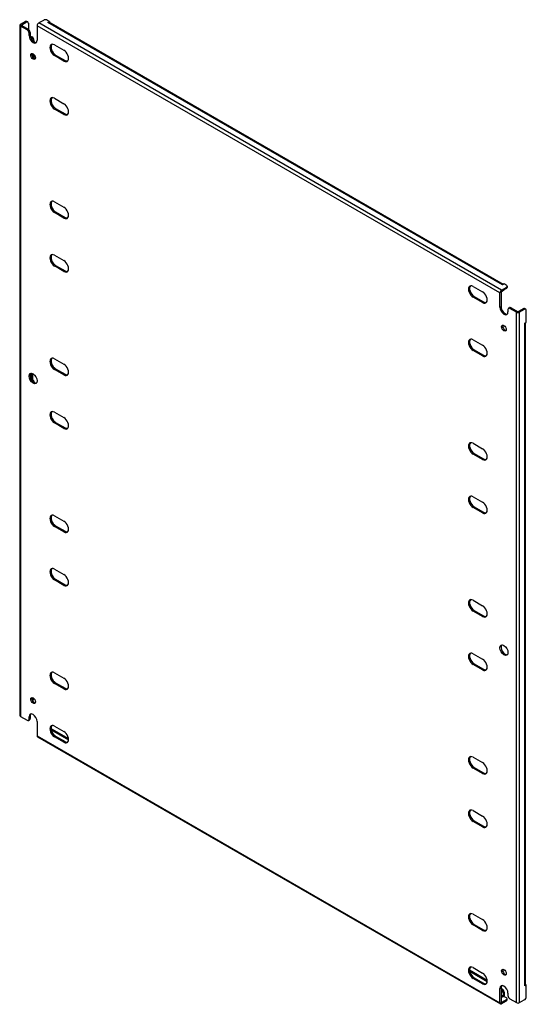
# Model space of a CAD drawing. Header units: inches. Extents: x 192.3 to 214.6, y 64.5 to 107.8.
import ezdxf

# ---------------------------------------------------------------- set-up
doc = ezdxf.new("R2010")
doc.units = ezdxf.units.IN
doc.header["$MEASUREMENT"] = 0
doc.layers.add('Visible Edges(ANSI)', color=7, linetype='Continuous', lineweight=25)
doc.layers.add('Visible Tangent Edges(ANSI)', color=7, linetype='Continuous', lineweight=25)

msp = doc.modelspace()

# ---------------------------------------------------------------- linework, layer by layer
at = {"layer": 'Visible Edges(ANSI)'}
for p, q in [((193.35, 107.769), (193.146, 107.652)), ((193.615, 107.718), (193.526, 107.769)), ((192.321, 107.56), (192.321, 77.207)), ((192.35, 107.601), (192.554, 107.718)), ((192.634, 107.356), (192.35, 107.52)), ((192.399, 107.573), (192.602, 107.69)), ((192.399, 107.547), (192.682, 107.384)), ((192.617, 107.724), (192.665, 107.697)), ((192.691, 107.639), (192.691, 107.378)), ((193.076, 107.53), (193.076, 106.897)), ((193.544, 107.678), (193.615, 107.718)), ((193.545, 107.678), (193.544, 107.678)), ((193.545, 107.678), (193.545, 107.678)), ((213.55, 96.161), (193.594, 107.683)), ((193.615, 107.718), (193.615, 107.671)), ((192.722, 107.101), (192.722, 107.203)), ((192.77, 107.231), (192.77, 107.129)), ((192.775, 107.08), (192.85, 107.037)), ((192.794, 107.014), (192.802, 107.009)), ((192.938, 106.884), (192.938, 106.828)), ((193.842, 106.691), (194.254, 106.453)), ((192.89, 106.305), (192.89, 106.145)), ((192.938, 106.269), (192.938, 106.097)), ((194.254, 105.98), (193.842, 106.217)), ((193.891, 106.245), (194.302, 106.008)), ((193.842, 104.343), (194.254, 104.106)), ((194.254, 103.632), (193.842, 103.87)), ((193.891, 103.898), (194.302, 103.66)), ((193.842, 99.792), (194.254, 99.554)), ((194.254, 99.08), (193.842, 99.318)), ((193.891, 99.346), (194.302, 99.108)), ((193.842, 97.444), (194.254, 97.207)), ((194.254, 96.733), (193.842, 96.971)), ((193.891, 96.998), (194.302, 96.761)), ((213.521, 96.144), (213.52, 96.145)), ((213.52, 96.145), (213.521, 96.145)), ((213.591, 96.185), (213.521, 96.144)), ((213.679, 96.134), (213.591, 96.185)), ((213.716, 96.083), (213.716, 96.027)), ((212.227, 96.076), (212.639, 95.839)), ((213.405, 95.16), (213.405, 95.793)), ((213.453, 95.821), (213.453, 95.187)), ((213.475, 95.914), (213.679, 96.032)), ((213.475, 95.859), (213.679, 95.976)), ((213.565, 95.889), (213.517, 95.861)), ((212.639, 95.365), (212.227, 95.603)), ((212.275, 95.631), (212.687, 95.393)), ((213.759, 95.057), (213.759, 94.955)), ((213.785, 95.115), (213.833, 95.142)), ((214.131, 94.945), (213.847, 95.109)), ((213.895, 95.136), (214.179, 94.973)), ((214.426, 95.09), (214.223, 94.973)), ((214.474, 95.062), (214.271, 94.945)), ((214.537, 95.069), (214.489, 95.096)), ((214.563, 94.501), (214.563, 95.011)), ((214.493, 94.461), (214.563, 94.501)), ((214.493, 94.461), (214.493, 94.461)), ((214.493, 94.461), (214.493, 94.461)), ((214.522, 65.373), (214.522, 94.478)), ((212.227, 93.729), (212.639, 93.491)), ((212.639, 93.018), (212.227, 93.255)), ((212.275, 93.283), (212.687, 93.046)), ((193.842, 92.892), (194.254, 92.655)), ((192.824, 91.998), (192.824, 92.254)), ((192.872, 92.244), (192.872, 92.026)), ((194.254, 92.181), (193.842, 92.419)), ((193.891, 92.446), (194.302, 92.209)), ((192.938, 91.912), (192.897, 91.888)), ((192.938, 91.912), (192.938, 91.855)), ((193.842, 90.545), (194.254, 90.307)), ((194.254, 89.834), (193.842, 90.071)), ((193.891, 90.099), (194.302, 89.861)), ((212.227, 89.177), (212.639, 88.939)), ((212.275, 88.731), (212.687, 88.494)), ((212.639, 88.466), (212.227, 88.704)), ((212.227, 86.83), (212.639, 86.592)), ((212.639, 86.118), (212.227, 86.356)), ((212.275, 86.384), (212.687, 86.146)), ((193.842, 85.993), (194.254, 85.755)), ((194.254, 85.282), (193.842, 85.519)), ((193.891, 85.547), (194.302, 85.309)), ((193.842, 83.645), (194.254, 83.408)), ((194.254, 82.934), (193.842, 83.172)), ((193.891, 83.2), (194.302, 82.962)), ((212.227, 82.278), (212.639, 82.04)), ((212.639, 81.567), (212.227, 81.804)), ((212.275, 81.832), (212.687, 81.594)), ((212.227, 79.93), (212.639, 79.693)), ((212.639, 79.219), (212.227, 79.457)), ((212.275, 79.484), (212.687, 79.247)), ((193.842, 79.093), (194.254, 78.856)), ((194.254, 78.382), (193.842, 78.62)), ((193.891, 78.648), (194.302, 78.41)), ((192.912, 77.902), (192.865, 77.875)), ((192.89, 77.993), (192.89, 77.932)), ((192.35, 77.166), (192.634, 77.003)), ((192.722, 77.054), (192.722, 77.156)), ((192.77, 77.184), (192.77, 77.081)), ((192.696, 76.997), (192.745, 77.024)), ((193.076, 76.952), (193.076, 76.318)), ((193.703, 76.634), (194.455, 76.2)), ((193.842, 76.746), (194.254, 76.508)), ((193.096, 76.273), (213.426, 64.536)), ((193.694, 76.584), (194.459, 76.143)), ((194.254, 76.035), (193.842, 76.272)), ((193.891, 76.3), (194.302, 76.063)), ((212.227, 75.378), (212.639, 75.141)), ((212.639, 74.667), (212.227, 74.905)), ((212.275, 74.932), (212.687, 74.695)), ((212.227, 73.031), (212.639, 72.793)), ((212.639, 72.32), (212.227, 72.557)), ((212.275, 72.585), (212.687, 72.347)), ((212.227, 68.479), (212.639, 68.241)), ((212.639, 67.768), (212.227, 68.005)), ((212.275, 68.033), (212.687, 67.795)), ((212.07, 66.03), (212.84, 65.586)), ((212.078, 65.97), (212.844, 65.528)), ((212.227, 66.131), (212.639, 65.894)), ((212.639, 65.42), (212.227, 65.658)), ((212.275, 65.686), (212.687, 65.448)), ((214.563, 65.372), (214.493, 65.332)), ((214.522, 65.396), (214.563, 65.372)), ((214.563, 64.862), (214.563, 65.372)), ((213.405, 64.581), (213.405, 65.215)), ((213.453, 65.242), (213.453, 64.609)), ((213.453, 65.232), (213.502, 65.204)), ((213.453, 65.176), (213.454, 65.176)), ((213.542, 65.023), (213.542, 64.864)), ((213.591, 65.05), (213.591, 64.892)), ((213.759, 65.01), (213.759, 64.908)), ((214.493, 65.332), (214.493, 65.332)), ((214.493, 65.332), (214.493, 65.332)), ((213.679, 64.714), (213.475, 64.596)), ((213.679, 64.658), (213.475, 64.541)), ((213.52, 64.826), (213.521, 64.826)), ((213.521, 64.826), (213.52, 64.826)), ((213.591, 64.867), (213.521, 64.826)), ((213.591, 64.867), (213.679, 64.816)), ((213.716, 64.709), (213.716, 64.765)), ((213.847, 64.755), (214.131, 64.592)), ((214.271, 64.592), (214.474, 64.709))]:
    msp.add_line(p, q, dxfattribs=at)
for centre, major_axis, start_param, end_param in [((193.438, 107.718), (0.125, 0), 0.785398, 2.356194), ((192.42, 107.56), (-0.099, 0), 5.497787, 7.068583), ((192.42, 107.56), (-0.031, 0), 5.497787, 7.068583), ((192.554, 107.616), (0.063, 0.108), 0, 0.785398), ((192.602, 107.588), (0.063, 0.108), 5.497787, 7.068583), ((192.634, 107.254), (0.062, -0.108), 0.785398, 2.356194), ((192.682, 107.282), (-0.063, 0.108), 3.926991, 5.497787), ((193.146, 107.571), (0.0495, 0.0857), 0.785398, 2.356194), ((193.545, 107.597), (0.0495, 0.0857), 0, 0.785398), ((192.899, 106.999), (0.125, -0.217), 3.926991, 7.068583), ((192.947, 107.027), (0.125, -0.217), 3.926991, 6.089646), ((192.802, 106.907), (0.062, -0.108), 0.887242, 2.356194), ((192.85, 106.935), (-0.063, 0.108), 3.926991, 5.497787), ((193.842, 106.454), (-0.145, 0.251), 5.497787, 8.63938), ((193.891, 106.482), (-0.145, 0.251), 0.166574, 2.356194), ((192.947, 106.21), (-0.073, 0.126), 0.338008, 2.803584), ((194.254, 106.217), (0.145, -0.251), 5.497787, 8.63938), ((194.302, 106.244), (0.145, -0.251), 5.497787, 6.116612), ((193.842, 104.107), (-0.145, 0.251), 5.497787, 8.63938), ((193.891, 104.134), (-0.145, 0.251), 0.166574, 2.356194), ((194.254, 103.869), (0.145, -0.251), 5.497787, 8.63938), ((194.302, 103.897), (0.145, -0.251), 5.497787, 6.116612), ((193.842, 99.555), (-0.145, 0.251), 5.497787, 8.63938), ((193.891, 99.583), (-0.145, 0.251), 0.166574, 2.356194), ((194.254, 99.317), (0.145, -0.251), 5.497787, 8.63938), ((194.302, 99.345), (0.145, -0.251), 5.497787, 6.116612), ((193.842, 97.207), (-0.145, 0.251), 5.497787, 8.63938), ((193.891, 97.235), (-0.145, 0.251), 0.166574, 2.356194), ((194.254, 96.97), (0.145, -0.251), 5.497787, 8.63938), ((194.302, 96.997), (0.145, -0.251), 5.497787, 6.116612), ((212.227, 95.84), (-0.145, 0.251), 5.497787, 8.63938), ((212.275, 95.867), (-0.145, 0.251), 0.166574, 2.356194), ((213.521, 96.064), (0.0495, 0.0857), 0.721823, 0.785398), ((213.591, 96.083), (0.125, 0), 5.497787, 7.068583), ((212.639, 95.602), (0.145, -0.251), 5.497787, 8.63938), ((213.475, 95.834), (0.0495, 0.0857), 0.785398, 2.356194), ((213.475, 95.834), (0.0155, 0.0268), 0.785398, 2.356194), ((213.454, 95.969), (0.062, -0.108), 5.726091, 6.840784), ((213.502, 95.997), (0.063, -0.108), 0, 0.557599), ((213.591, 96.027), (0.125, 0), 5.497787, 6.283185), ((212.687, 95.63), (0.145, -0.251), 5.497787, 6.116612), ((213.582, 95.057), (0.125, -0.217), 3.926991, 7.068583), ((213.63, 95.085), (0.125, -0.217), 3.926991, 6.089646), ((213.847, 95.006), (-0.063, 0.108), 5.497787, 7.068583), ((213.895, 95.034), (-0.063, 0.108), 5.497787, 6.283185), ((214.201, 94.985), (0.099, 0), 3.926991, 5.497787), ((214.201, 94.985), (0.031, 0), 3.926991, 5.497787), ((214.426, 94.988), (0.063, 0.108), 0, 0.785398), ((214.474, 94.96), (0.062, 0.108), 5.497787, 7.068583), ((213.63, 94.269), (-0.073, 0.126), 0.338008, 2.803584), ((214.423, 94.501), (0.099, 0), 5.497787, 5.561362), ((212.227, 93.492), (-0.145, 0.251), 5.497787, 8.63938), ((212.275, 93.52), (-0.145, 0.251), 0.166574, 2.356194), ((212.639, 93.255), (0.145, -0.251), 5.497787, 8.63938), ((193.842, 92.655), (-0.145, 0.251), 5.497787, 8.63938), ((193.891, 92.683), (-0.145, 0.251), 0.166574, 2.356194), ((194.254, 92.418), (0.145, -0.251), 5.497787, 8.63938), ((212.687, 93.282), (0.145, -0.251), 5.497787, 6.116612), ((192.947, 92.054), (-0.125, 0.217), 0.193539, 2.948054), ((194.302, 92.446), (0.145, -0.251), 5.497787, 6.116612), ((192.89, 91.96), (-0.0467, 0.081), 0.785398, 1.083372), ((192.938, 91.988), (0.0468, -0.081), 3.926991, 5.497787), ((193.842, 90.308), (-0.145, 0.251), 5.497787, 8.63938), ((193.891, 90.336), (-0.145, 0.251), 0.166574, 2.356194), ((194.254, 90.07), (0.145, -0.251), 5.497787, 8.63938), ((194.302, 90.098), (0.145, -0.251), 5.497787, 6.116612), ((212.227, 88.94), (-0.145, 0.251), 5.497787, 8.63938), ((212.275, 88.968), (-0.145, 0.251), 0.166574, 2.356194), ((212.639, 88.703), (0.145, -0.251), 5.497787, 8.63938), ((212.687, 88.73), (0.145, -0.251), 5.497787, 6.116612), ((212.227, 86.593), (-0.145, 0.251), 5.497787, 8.63938), ((212.275, 86.621), (-0.145, 0.251), 0.166574, 2.356194), ((212.639, 86.355), (0.145, -0.251), 5.497787, 8.63938), ((212.687, 86.383), (0.145, -0.251), 5.497787, 6.116612), ((193.842, 85.756), (-0.145, 0.251), 5.497787, 8.63938), ((193.891, 85.784), (-0.145, 0.251), 0.166574, 2.356194), ((194.254, 85.518), (0.145, -0.251), 5.497787, 8.63938), ((194.302, 85.546), (0.145, -0.251), 5.497787, 6.116612), ((193.842, 83.409), (-0.145, 0.251), 5.497787, 8.63938), ((193.891, 83.436), (-0.145, 0.251), 0.166574, 2.356194), ((194.254, 83.171), (0.145, -0.251), 5.497787, 8.63938), ((194.302, 83.199), (0.145, -0.251), 5.497787, 6.116612), ((212.227, 82.041), (-0.145, 0.251), 5.497787, 8.63938), ((212.275, 82.069), (-0.145, 0.251), 0.166574, 2.356194), ((212.639, 81.803), (0.145, -0.251), 5.497787, 8.63938), ((212.687, 81.831), (0.145, -0.251), 5.497787, 6.116612), ((213.63, 80.113), (-0.125, 0.217), 0.193539, 2.948054), ((212.227, 79.693), (-0.145, 0.251), 5.497787, 8.63938), ((212.275, 79.721), (-0.145, 0.251), 0.166574, 2.356194), ((212.639, 79.456), (0.145, -0.251), 5.497787, 8.63938), ((212.687, 79.484), (0.145, -0.251), 5.497787, 6.116612), ((193.842, 78.857), (-0.145, 0.251), 5.497787, 8.63938), ((193.891, 78.884), (-0.145, 0.251), 0.166574, 2.356194), ((194.254, 78.619), (0.145, -0.251), 5.497787, 8.63938), ((194.302, 78.647), (0.145, -0.251), 5.497787, 6.116612), ((192.947, 77.898), (-0.073, 0.126), 0.338008, 2.803584), ((192.802, 77.983), (0.062, -0.108), 0.012335, 0.785398), ((192.85, 78.011), (0.063, -0.108), 0, 0.762813), ((192.42, 77.207), (-0.099, 0), 0, 0.785398), ((192.634, 77.105), (0.063, -0.108), 5.497787, 7.068583), ((192.899, 77.054), (-0.125, 0.217), 3.926991, 7.068583), ((192.682, 77.133), (0.063, -0.108), 0, 0.785398), ((192.947, 77.081), (-0.125, 0.217), 0.193539, 0.785398), ((193.842, 76.509), (-0.145, 0.251), 5.497787, 8.63938), ((193.891, 76.537), (-0.145, 0.251), 0.166574, 2.356194), ((193.703, 76.532), (-0.063, 0.108), 5.497787, 5.695787), ((193.146, 76.358), (-0.0495, -0.0857), 5.497787, 6.283185), ((194.254, 76.272), (0.145, -0.251), 5.497787, 8.63938), ((194.302, 76.299), (0.145, -0.251), 5.497787, 6.116612), ((212.227, 75.141), (-0.145, 0.251), 5.497787, 8.63938), ((212.275, 75.169), (-0.145, 0.251), 0.166574, 2.356194), ((212.639, 74.904), (0.145, -0.251), 5.497787, 8.63938), ((212.687, 74.932), (0.145, -0.251), 5.497787, 6.116612), ((212.227, 72.794), (-0.145, 0.251), 5.497787, 8.63938), ((212.275, 72.822), (-0.145, 0.251), 0.166574, 2.356194), ((212.639, 72.556), (0.145, -0.251), 5.497787, 8.63938), ((212.687, 72.584), (0.145, -0.251), 5.497787, 6.116612), ((212.227, 68.242), (-0.145, 0.251), 5.497787, 8.63938), ((212.275, 68.27), (-0.145, 0.251), 0.166574, 2.356194), ((212.639, 68.005), (0.145, -0.251), 5.497787, 8.63938), ((212.687, 68.032), (0.145, -0.251), 5.497787, 6.116612), ((212.227, 65.895), (-0.145, 0.251), 5.497787, 8.63938), ((212.275, 65.922), (-0.145, 0.251), 0.166574, 2.356194), ((212.639, 65.657), (0.145, -0.251), 5.497787, 8.63938), ((213.63, 65.957), (-0.073, 0.126), 0.338008, 2.803584), ((212.687, 65.685), (0.145, -0.251), 5.497787, 6.116612), ((213.582, 65.112), (-0.125, 0.217), 3.926991, 7.068583), ((214.423, 65.373), (0.099, 0), 5.497787, 6.283185), ((213.63, 65.14), (-0.125, 0.217), 0.193539, 0.785398), ((213.454, 65.074), (0.062, -0.108), 0.785398, 2.356194), ((213.502, 65.101), (-0.063, 0.108), 3.926991, 5.497787), ((213.475, 64.621), (-0.0495, -0.0857), 5.497787, 7.068583), ((213.475, 64.621), (-0.0155, -0.0268), 5.497787, 7.068583), ((213.521, 64.852), (0.0155, 0.0268), 3.926991, 5.497787), ((213.521, 64.852), (0.0495, 0.0857), 5.177171, 5.497787), ((213.591, 64.765), (0.125, 0), 5.497787, 7.068583), ((213.591, 64.709), (0.125, 0), 5.497787, 6.283185), ((213.847, 64.857), (-0.062, 0.108), 0.785398, 2.356194), ((214.201, 64.632), (0.099, 0), 3.926991, 5.497787), ((214.474, 64.811), (-0.063, -0.108), 0.785398, 2.356194)]:
    msp.add_ellipse(centre, major_axis=major_axis, ratio=0.57735, start_param=start_param, end_param=end_param, dxfattribs=at)
for centre, major_axis in [((192.899, 106.182), (0.072, -0.126)), ((213.582, 94.241), (0.072, -0.126)), ((192.899, 92.026), (0.125, -0.217)), ((213.582, 80.085), (0.125, -0.217)), ((192.899, 77.87), (-0.072, 0.126)), ((213.582, 65.929), (-0.072, 0.126))]:
    msp.add_ellipse(centre, major_axis=major_axis, ratio=0.57735, dxfattribs=at)
at = {"layer": 'Visible Tangent Edges(ANSI)'}
for p, q in [((192.35, 107.52), (192.35, 77.166)), ((192.399, 107.547), (192.399, 107.573)), ((192.554, 107.718), (192.602, 107.69)), ((192.682, 107.384), (192.634, 107.356)), ((213.405, 95.793), (193.076, 107.53)), ((213.475, 95.914), (193.146, 107.652)), ((213.521, 96.145), (193.545, 107.678)), ((192.722, 107.203), (192.77, 107.231)), ((192.722, 107.101), (192.77, 107.129)), ((192.85, 107.037), (192.802, 107.009)), ((192.897, 106.86), (192.938, 106.884)), ((193.842, 106.217), (193.891, 106.245)), ((194.254, 105.98), (194.302, 106.008)), ((193.842, 103.87), (193.891, 103.898)), ((194.254, 103.632), (194.302, 103.66)), ((193.842, 99.318), (193.891, 99.346)), ((194.254, 99.08), (194.302, 99.108)), ((193.842, 96.971), (193.891, 96.998)), ((194.254, 96.733), (194.302, 96.761)), ((213.679, 96.032), (213.679, 95.976)), ((212.227, 95.603), (212.275, 95.631)), ((212.639, 95.365), (212.687, 95.393)), ((213.405, 95.16), (213.453, 95.187)), ((213.847, 95.109), (213.895, 95.136)), ((214.131, 64.592), (214.131, 94.945)), ((214.271, 64.592), (214.271, 94.945)), ((214.426, 95.09), (214.474, 95.062)), ((214.493, 65.332), (214.493, 94.461)), ((212.227, 93.255), (212.275, 93.283)), ((212.639, 93.018), (212.687, 93.046)), ((193.842, 92.419), (193.891, 92.446)), ((194.254, 92.181), (194.302, 92.209)), ((192.872, 92.026), (192.824, 91.998)), ((193.842, 90.071), (193.891, 90.099)), ((194.254, 89.834), (194.302, 89.861)), ((212.227, 88.704), (212.275, 88.731)), ((212.639, 88.466), (212.687, 88.494)), ((212.227, 86.356), (212.275, 86.384)), ((212.639, 86.118), (212.687, 86.146)), ((193.842, 85.519), (193.891, 85.547)), ((194.254, 85.282), (194.302, 85.309)), ((193.842, 83.172), (193.891, 83.2)), ((194.254, 82.934), (194.302, 82.962)), ((212.227, 81.804), (212.275, 81.832)), ((212.639, 81.567), (212.687, 81.594)), ((212.227, 79.457), (212.275, 79.484)), ((212.639, 79.219), (212.687, 79.247)), ((193.842, 78.62), (193.891, 78.648)), ((194.254, 78.382), (194.302, 78.41)), ((192.937, 77.959), (192.89, 77.932)), ((192.722, 77.156), (192.77, 77.184)), ((192.77, 77.081), (192.722, 77.054)), ((193.687, 76.625), (193.703, 76.634)), ((193.076, 76.318), (213.405, 64.581)), ((193.842, 76.272), (193.891, 76.3)), ((194.254, 76.035), (194.302, 76.063)), ((212.227, 74.905), (212.275, 74.932)), ((212.639, 74.667), (212.687, 74.695)), ((212.227, 72.557), (212.275, 72.585)), ((212.639, 72.32), (212.687, 72.347)), ((212.227, 68.005), (212.275, 68.033)), ((212.639, 67.768), (212.687, 67.795)), ((212.227, 65.658), (212.275, 65.686)), ((212.639, 65.42), (212.687, 65.448)), ((213.405, 65.215), (213.453, 65.242)), ((213.502, 65.204), (213.454, 65.176)), ((213.542, 65.023), (213.591, 65.05)), ((213.542, 64.864), (213.453, 64.916)), ((213.521, 64.826), (213.453, 64.865)), ((213.475, 64.596), (213.453, 64.609)), ((213.679, 64.714), (213.679, 64.658))]:
    msp.add_line(p, q, dxfattribs=at)

doc.saveas('drawing.dxf')
